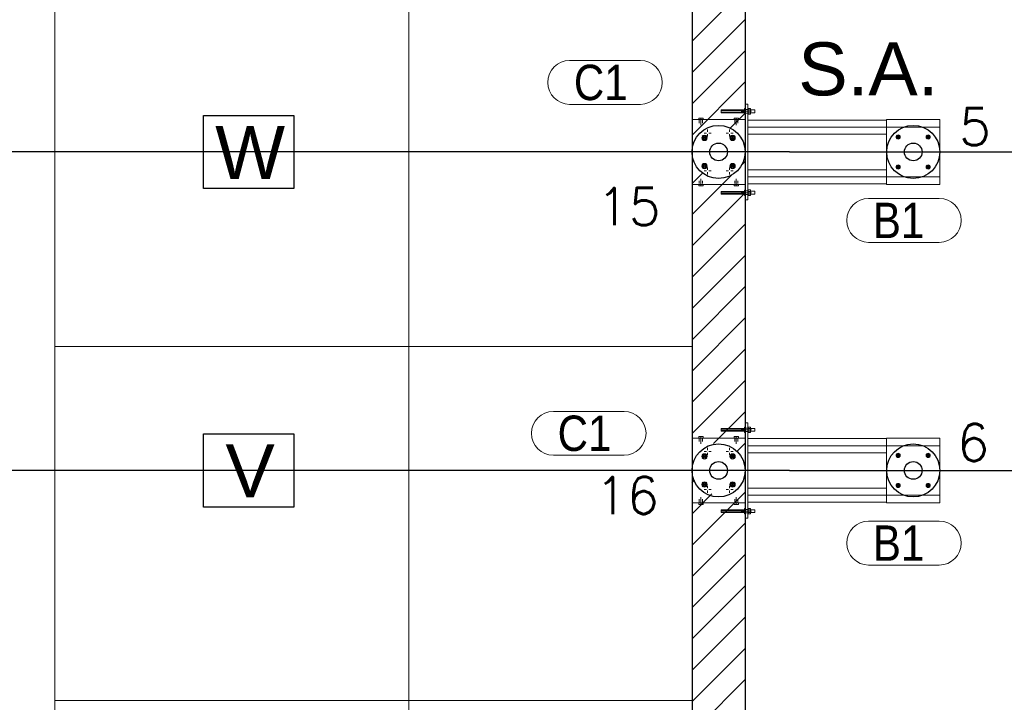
# Model space of a CAD drawing. Header units: metres. Extents: x 70279.8 to 70377.7, y 409251.8 to 409331.5.
# Tile 140 of 244: x 70314.8 to 70320.4, y 409315.8 to 409319.7. Entities that reach past the tile are written whole.
import ezdxf
from ezdxf.enums import TextEntityAlignment as Align

# ---------------------------------------------------------------- set-up
doc = ezdxf.new("R2010")
doc.units = ezdxf.units.M
doc.linetypes.add('XKITLINE00', pattern=[0])
doc.linetypes.add('XKITLINE03', pattern=[6, 3, -1, 1, -1])
doc.layers.add('CONTINUOUS', color=7, linetype='Continuous', lineweight=18)
doc.styles.add('Arial', font='arial.ttf')
doc.styles.add('ROMANS', font='romans.shx')

# ---------------------------------------------------------------- blocks, each defined once
blk = doc.blocks.new('stelconplaat')
at = {"layer": 'CONTINUOUS'}
for p, q in [((0, 2000), (2000, 2000)), ((0, 0), (0, 2000)), ((2000, 2000), (2000, 0)), ((2000, 0), (0, 0))]:
    blk.add_line(p, q, dxfattribs=at)

msp = doc.modelspace()

# ---------------------------------------------------------------- hatches: boundary and pattern name
h = msp.add_hatch()
h.set_pattern_fill('ANSI31', color=256)
h.set_pattern_definition([(45, (70274.75, 409260.7), (-0.08838835, 0.08838835), [])])
edge = h.paths.add_edge_path()
edge.add_arc((70318.75, 409321.2), 0.3, 240, 300, ccw=False)
edge.add_line((70318.6, 409320.9402), (70318.6, 409318.95))
edge.add_arc((70318.75, 409318.95), 0.15, 0, 180, ccw=False)
edge.add_line((70318.9, 409318.95), (70318.9, 409320.9402))
h = msp.add_hatch()
h.set_pattern_fill('ANSI31', color=256)
h.set_pattern_definition([(45, (70274.75, 409260.427), (-0.08838835, 0.08838835), [])])
edge = h.paths.add_edge_path()
edge.add_arc((70318.75, 409318.95), 0.15, -180, 0, ccw=False)
edge.add_line((70318.6, 409318.95), (70318.6, 409317.15))
edge.add_arc((70318.75, 409317.1553), 0.1501, -2.026, 182.026, ccw=False)
edge.add_line((70318.9, 409317.15), (70318.9, 409318.95))
h = msp.add_hatch()
h.set_pattern_fill('ANSI31', color=256)
h.set_pattern_definition([(45, (70274.75, 409269.51937), (-0.08838835, 0.08838835), [])])
edge = h.paths.add_edge_path()
edge.add_arc((70318.75, 409317.1628), 0.1506, 184.8918, 355.0195, ccw=False)
edge.add_line((70318.6, 409317.15), (70318.6, 409315.35))
edge.add_arc((70318.75, 409315.339), 0.1504, 4.1765, 175.8235, ccw=False)
edge.add_line((70318.9, 409315.35), (70318.9, 409317.1498))

# ---------------------------------------------------------------- linework, layer by layer
for p, q in [((70318.6, 409327.65), (70318.6, 409301.85)), ((70318.9, 409321.05), (70318.9, 409311.75)), ((70318.9, 409321.05), (70318.9, 409311.75)), ((70319.15, 409318.95), (70308.975, 409318.95)), ((70319.15, 409318.95), (70326.435, 409318.95)), ((70319.15, 409317.15), (70308.975, 409317.15)), ((70319.15, 409317.15), (70326.435, 409317.15))]:
    msp.add_line(p, q)
at = {"linetype": 'Continuous', "lineweight": 0}
for p, q in [((70317.9084, 409319.4672), (70318.3079, 409319.4672)), ((70317.9084, 409319.2192), (70318.3079, 409319.2192)), ((70319.598, 409318.6872), (70319.9974, 409318.6872)), ((70319.598, 409318.4392), (70319.9974, 409318.4392)), ((70317.8165, 409317.484), (70318.2159, 409317.484)), ((70317.8165, 409317.236), (70318.2159, 409317.236)), ((70319.598, 409316.8632), (70319.9974, 409316.8632)), ((70319.598, 409316.6152), (70319.9974, 409316.6152))]:
    msp.add_line(p, q, dxfattribs=at)
at = {"linetype": 'XKITLINE00', "lineweight": 0}
for p, q in [((70318.8967, 409319.1949), (70318.8967, 409319.1649)), ((70318.8967, 409319.1949), (70318.8997, 409319.1949)), ((70318.8997, 409319.133), (70318.8997, 409319.2199)), ((70318.8997, 409319.2199), (70318.9147, 409319.2199)), ((70318.8997, 409319.133), (70318.8997, 409319.2199)), ((70318.8997, 409319.2199), (70318.9147, 409319.2199)), ((70318.9147, 409318.6799), (70318.9147, 409319.2199)), ((70318.9147, 409318.6799), (70318.9147, 409319.2199)), ((70318.9147, 409319.1949), (70318.9177, 409319.1949)), ((70318.9177, 409319.1953), (70318.9177, 409319.1885)), ((70318.9177, 409319.1953), (70318.9307, 409319.1953)), ((70318.9307, 409319.1953), (70318.9307, 409319.1645)), ((70318.638, 409319.133), (70318.638, 409319.142)), ((70318.638, 409319.142), (70318.662, 409319.142)), ((70318.65, 409319.133), (70318.65, 409319.142)), ((70318.65, 409319.141), (70318.65, 409319.101)), ((70318.662, 409319.133), (70318.662, 409319.142)), ((70318.8967, 409319.1876), (70318.7647, 409319.1876)), ((70318.7647, 409319.1876), (70318.7647, 409319.1722)), ((70318.7647, 409319.1838), (70318.8967, 409319.1838)), ((70318.7647, 409319.176), (70318.8967, 409319.176)), ((70318.7647, 409319.1722), (70318.8967, 409319.1722)), ((70318.838, 409319.133), (70318.838, 409319.142)), ((70318.862, 409319.142), (70318.838, 409319.142)), ((70318.85, 409319.133), (70318.85, 409319.142)), ((70318.85, 409319.141), (70318.85, 409319.101)), ((70318.862, 409319.133), (70318.862, 409319.142)), ((70318.8782, 409319.1799), (70318.9362, 409319.1799)), ((70318.8782, 409319.1799), (70318.9362, 409319.1799)), ((70318.8967, 409319.1649), (70318.8997, 409319.1649)), ((70318.8997, 409319.1899), (70318.9147, 409319.1899)), ((70318.8997, 409319.1899), (70318.9147, 409319.1899)), ((70318.8997, 409319.1699), (70318.9147, 409319.1699)), ((70318.8997, 409319.1699), (70318.9147, 409319.1699)), ((70318.9147, 409319.1649), (70318.9177, 409319.1649)), ((70318.9177, 409319.1738), (70318.9177, 409319.1885)), ((70318.9177, 409319.1876), (70318.9307, 409319.1876)), ((70318.9177, 409319.1653), (70318.9177, 409319.1738)), ((70318.9177, 409319.1722), (70318.9307, 409319.1722)), ((70318.9177, 409319.1645), (70318.9177, 409319.1653)), ((70318.9177, 409319.1645), (70318.9307, 409319.1645)), ((70318.9307, 409319.1879), (70318.9547, 409319.1879)), ((70318.9307, 409319.1719), (70318.9547, 409319.1719)), ((70318.9547, 409319.1879), (70318.9547, 409319.1719)), ((70318.6, 409319.133), (70318.9, 409319.133)), ((70318.6, 409318.767), (70318.6, 409319.133)), ((70318.6, 409319.133), (70318.9, 409319.133)), ((70318.6, 409318.767), (70318.6, 409319.133)), ((70318.641, 409319.129), (70318.641, 409319.121)), ((70318.641, 409319.121), (70318.641, 409319.113)), ((70318.659, 409319.129), (70318.659, 409319.121)), ((70318.659, 409319.121), (70318.659, 409319.113)), ((70318.841, 409319.129), (70318.841, 409319.121)), ((70318.841, 409319.121), (70318.841, 409319.113)), ((70318.859, 409319.129), (70318.859, 409319.121)), ((70318.859, 409319.121), (70318.859, 409319.113)), ((70318.9, 409319.133), (70318.9, 409318.767)), ((70318.9, 409319.133), (70318.9, 409318.767)), ((70318.9147, 409319.1299), (70318.9147, 409319.0499)), ((70318.9147, 409319.1299), (70319.6997, 409319.1299)), ((70318.9147, 409319.1299), (70318.9147, 409319.0499)), ((70318.9147, 409319.1299), (70319.6997, 409319.1299)), ((70319.6997, 409319.133), (70319.9997, 409319.133)), ((70319.6997, 409318.767), (70319.6997, 409319.133)), ((70319.6997, 409319.133), (70319.9997, 409319.133)), ((70319.6997, 409318.767), (70319.6997, 409319.133)), ((70319.9997, 409319.133), (70319.9997, 409318.767)), ((70319.9997, 409319.133), (70319.9997, 409318.767)), ((70319.9997, 409319.1299), (70319.9997, 409319.1299)), ((70319.9997, 409319.1299), (70319.9997, 409319.0499)), ((70319.9997, 409319.1299), (70319.9997, 409319.1299)), ((70319.9997, 409319.1299), (70319.9997, 409319.0499)), ((70318.6571, 409319.0331), (70318.6669, 409319.0429)), ((70318.6607, 409319.0197), (70318.6571, 409319.0331)), ((70318.6577, 409319.0423), (70318.6832, 409319.0168)), ((70318.6577, 409319.0168), (70318.6832, 409319.0423)), ((70318.6669, 409319.0429), (70318.6802, 409319.0393)), ((70318.668, 409319.057), (70318.6813, 409319.057)), ((70318.6838, 409319.0259), (70318.674, 409319.0161)), ((70318.6802, 409319.0393), (70318.6838, 409319.0259)), ((70318.688, 409319.077), (70318.688, 409319.0637)), ((70318.688, 409319.037), (70318.688, 409319.0503)), ((70318.708, 409319.057), (70318.6947, 409319.057)), ((70318.792, 409319.057), (70318.8053, 409319.057)), ((70318.812, 409319.077), (70318.812, 409319.0637)), ((70318.812, 409319.037), (70318.812, 409319.0503)), ((70318.8162, 409319.0331), (70318.826, 409319.0429)), ((70318.8198, 409319.0197), (70318.8162, 409319.0331)), ((70318.8168, 409319.0423), (70318.8423, 409319.0168)), ((70318.8168, 409319.0168), (70318.8423, 409319.0423)), ((70318.832, 409319.057), (70318.8187, 409319.057)), ((70318.826, 409319.0429), (70318.8393, 409319.0393)), ((70318.8429, 409319.0259), (70318.8331, 409319.0161)), ((70318.8393, 409319.0393), (70318.8429, 409319.0259)), ((70318.9147, 409319.0499), (70319.6997, 409319.0499)), ((70318.9147, 409319.0499), (70319.6997, 409319.0499)), ((70319.7548, 409319.0375), (70319.7621, 409319.0449)), ((70319.7575, 409319.0275), (70319.7548, 409319.0375)), ((70319.7549, 409319.0447), (70319.7747, 409319.0249)), ((70319.7549, 409319.0249), (70319.7747, 409319.0447)), ((70319.7675, 409319.0248), (70319.7575, 409319.0275)), ((70319.7621, 409319.0449), (70319.7722, 409319.0422)), ((70319.7749, 409319.0321), (70319.7675, 409319.0248)), ((70319.7722, 409319.0422), (70319.7749, 409319.0321)), ((70319.9245, 409319.0375), (70319.9318, 409319.0449)), ((70319.9272, 409319.0275), (70319.9245, 409319.0375)), ((70319.9246, 409319.0447), (70319.9444, 409319.0249)), ((70319.9246, 409319.0249), (70319.9444, 409319.0447)), ((70319.9372, 409319.0248), (70319.9272, 409319.0275)), ((70319.9318, 409319.0449), (70319.9419, 409319.0422)), ((70319.9446, 409319.0321), (70319.9372, 409319.0248)), ((70319.9419, 409319.0422), (70319.9446, 409319.0321)), ((70319.9997, 409319.0499), (70319.9997, 409319.0499)), ((70319.9997, 409319.0499), (70319.9997, 409319.0499)), ((70318.674, 409319.0161), (70318.6607, 409319.0197)), ((70318.8331, 409319.0161), (70318.8198, 409319.0197)), ((70318.6571, 409318.874), (70318.6669, 409318.8838)), ((70318.6607, 409318.8606), (70318.6571, 409318.874)), ((70318.6577, 409318.8832), (70318.6832, 409318.8577)), ((70318.6577, 409318.8577), (70318.6832, 409318.8832)), ((70318.674, 409318.857), (70318.6607, 409318.8606)), ((70318.6669, 409318.8838), (70318.6802, 409318.8802)), ((70318.6838, 409318.8668), (70318.674, 409318.857)), ((70318.6802, 409318.8802), (70318.6838, 409318.8668)), ((70318.688, 409318.863), (70318.688, 409318.8497)), ((70318.812, 409318.863), (70318.812, 409318.8497)), ((70318.8162, 409318.874), (70318.826, 409318.8838)), ((70318.8198, 409318.8606), (70318.8162, 409318.874)), ((70318.8168, 409318.8832), (70318.8423, 409318.8577)), ((70318.8168, 409318.8577), (70318.8423, 409318.8832)), ((70318.8331, 409318.857), (70318.8198, 409318.8606)), ((70318.826, 409318.8838), (70318.8393, 409318.8802)), ((70318.8429, 409318.8668), (70318.8331, 409318.857)), ((70318.8393, 409318.8802), (70318.8429, 409318.8668)), ((70319.7548, 409318.8678), (70319.7621, 409318.8752)), ((70319.7575, 409318.8578), (70319.7548, 409318.8678)), ((70319.7549, 409318.875), (70319.7747, 409318.8552)), ((70319.7549, 409318.8552), (70319.7747, 409318.875)), ((70319.7675, 409318.8551), (70319.7575, 409318.8578)), ((70319.7621, 409318.8752), (70319.7722, 409318.8725)), ((70319.7749, 409318.8624), (70319.7675, 409318.8551)), ((70319.7722, 409318.8725), (70319.7749, 409318.8624)), ((70319.9245, 409318.8678), (70319.9318, 409318.8752)), ((70319.9272, 409318.8578), (70319.9245, 409318.8678)), ((70319.9246, 409318.875), (70319.9444, 409318.8552)), ((70319.9246, 409318.8552), (70319.9444, 409318.875)), ((70319.9372, 409318.8551), (70319.9272, 409318.8578)), ((70319.9318, 409318.8752), (70319.9419, 409318.8725)), ((70319.9446, 409318.8624), (70319.9372, 409318.8551)), ((70319.9419, 409318.8725), (70319.9446, 409318.8624)), ((70318.668, 409318.843), (70318.6813, 409318.843)), ((70318.688, 409318.823), (70318.688, 409318.8363)), ((70318.708, 409318.843), (70318.6947, 409318.843)), ((70318.792, 409318.843), (70318.8053, 409318.843)), ((70318.812, 409318.823), (70318.812, 409318.8363)), ((70318.832, 409318.843), (70318.8187, 409318.843)), ((70318.9147, 409318.8499), (70318.9147, 409318.7699)), ((70318.9147, 409318.8499), (70319.6997, 409318.8499)), ((70318.9147, 409318.8499), (70318.9147, 409318.7699)), ((70318.9147, 409318.8499), (70319.6997, 409318.8499)), ((70319.9997, 409318.8499), (70319.9997, 409318.8499)), ((70319.9997, 409318.8499), (70319.9997, 409318.7699)), ((70319.9997, 409318.8499), (70319.9997, 409318.8499)), ((70319.9997, 409318.8499), (70319.9997, 409318.7699)), ((70318.9, 409318.767), (70318.6, 409318.767)), ((70318.9, 409318.767), (70318.6, 409318.767)), ((70318.638, 409318.758), (70318.638, 409318.767)), ((70318.662, 409318.758), (70318.638, 409318.758)), ((70318.641, 409318.779), (70318.641, 409318.787)), ((70318.641, 409318.771), (70318.641, 409318.779)), ((70318.65, 409318.759), (70318.65, 409318.799)), ((70318.65, 409318.758), (70318.65, 409318.767)), ((70318.659, 409318.779), (70318.659, 409318.787)), ((70318.659, 409318.771), (70318.659, 409318.779)), ((70318.662, 409318.758), (70318.662, 409318.767)), ((70318.838, 409318.758), (70318.838, 409318.767)), ((70318.838, 409318.758), (70318.862, 409318.758)), ((70318.841, 409318.779), (70318.841, 409318.787)), ((70318.841, 409318.771), (70318.841, 409318.779)), ((70318.85, 409318.759), (70318.85, 409318.799)), ((70318.85, 409318.758), (70318.85, 409318.767)), ((70318.859, 409318.779), (70318.859, 409318.787)), ((70318.859, 409318.771), (70318.859, 409318.779)), ((70318.862, 409318.758), (70318.862, 409318.767)), ((70318.8997, 409318.6799), (70318.8997, 409318.767)), ((70318.8997, 409318.6799), (70318.8997, 409318.767)), ((70318.9147, 409318.7699), (70319.6997, 409318.7699)), ((70318.9147, 409318.7699), (70319.3147, 409318.7699)), ((70318.9147, 409318.7699), (70319.6997, 409318.7699)), ((70318.9147, 409318.7699), (70319.3147, 409318.7699)), ((70319.9997, 409318.767), (70319.6997, 409318.767)), ((70319.9997, 409318.767), (70319.6997, 409318.767)), ((70319.9997, 409318.7699), (70319.9997, 409318.7699)), ((70319.9997, 409318.7699), (70319.9997, 409318.7699)), ((70318.8967, 409318.7276), (70318.7647, 409318.7276)), ((70318.7647, 409318.7276), (70318.7647, 409318.7122)), ((70318.7647, 409318.7238), (70318.8967, 409318.7238)), ((70318.7647, 409318.716), (70318.8967, 409318.716)), ((70318.7647, 409318.7122), (70318.8967, 409318.7122)), ((70318.8782, 409318.7199), (70318.9362, 409318.7199)), ((70318.8782, 409318.7199), (70318.9362, 409318.7199)), ((70318.8967, 409318.7049), (70318.8967, 409318.7349)), ((70318.8967, 409318.7349), (70318.8997, 409318.7349)), ((70318.8967, 409318.7049), (70318.8997, 409318.7049)), ((70318.8997, 409318.7299), (70318.9147, 409318.7299)), ((70318.8997, 409318.7299), (70318.9147, 409318.7299)), ((70318.8997, 409318.7099), (70318.9147, 409318.7099)), ((70318.8997, 409318.7099), (70318.9147, 409318.7099)), ((70318.9147, 409318.7349), (70318.9177, 409318.7349)), ((70318.9147, 409318.7049), (70318.9177, 409318.7049)), ((70318.9177, 409318.7285), (70318.9177, 409318.7353)), ((70318.9177, 409318.7353), (70318.9307, 409318.7353)), ((70318.9177, 409318.7113), (70318.9177, 409318.7285)), ((70318.9177, 409318.7276), (70318.9307, 409318.7276)), ((70318.9177, 409318.7122), (70318.9307, 409318.7122)), ((70318.9177, 409318.7053), (70318.9177, 409318.7113)), ((70318.9177, 409318.7045), (70318.9177, 409318.7053)), ((70318.9177, 409318.7045), (70318.9307, 409318.7045)), ((70318.9307, 409318.7045), (70318.9307, 409318.7353)), ((70318.9307, 409318.7279), (70318.9547, 409318.7279)), ((70318.9307, 409318.7119), (70318.9547, 409318.7119)), ((70318.9547, 409318.7119), (70318.9547, 409318.7279)), ((70318.8997, 409318.6799), (70318.9147, 409318.6799)), ((70318.8997, 409318.6799), (70318.9147, 409318.6799)), ((70318.8997, 409317.333), (70318.8997, 409317.4199)), ((70318.8997, 409317.4199), (70318.9147, 409317.4199)), ((70318.8997, 409317.333), (70318.8997, 409317.4199)), ((70318.8997, 409317.4199), (70318.9147, 409317.4199)), ((70318.9147, 409316.8799), (70318.9147, 409317.4199)), ((70318.9147, 409316.8799), (70318.9147, 409317.4199)), ((70318.8967, 409317.3876), (70318.7647, 409317.3876)), ((70318.7647, 409317.3876), (70318.7647, 409317.3722)), ((70318.7647, 409317.3838), (70318.8967, 409317.3838)), ((70318.7647, 409317.376), (70318.8967, 409317.376)), ((70318.7647, 409317.3722), (70318.8967, 409317.3722)), ((70318.8782, 409317.3799), (70318.9362, 409317.3799)), ((70318.8782, 409317.3799), (70318.9362, 409317.3799)), ((70318.8967, 409317.3649), (70318.8967, 409317.3949)), ((70318.8967, 409317.3949), (70318.8997, 409317.3949)), ((70318.8967, 409317.3649), (70318.8997, 409317.3649)), ((70318.8997, 409317.3899), (70318.9147, 409317.3899)), ((70318.8997, 409317.3899), (70318.9147, 409317.3899)), ((70318.8997, 409317.3699), (70318.9147, 409317.3699)), ((70318.8997, 409317.3699), (70318.9147, 409317.3699)), ((70318.9147, 409317.3949), (70318.9177, 409317.3949)), ((70318.9147, 409317.3649), (70318.9177, 409317.3649)), ((70318.9307, 409317.3953), (70318.9177, 409317.3953)), ((70318.9177, 409317.3953), (70318.9177, 409317.3945)), ((70318.9177, 409317.3945), (70318.9177, 409317.3738)), ((70318.9177, 409317.3876), (70318.9307, 409317.3876)), ((70318.9177, 409317.3738), (70318.9177, 409317.3653)), ((70318.9177, 409317.3722), (70318.9307, 409317.3722)), ((70318.9177, 409317.3645), (70318.9177, 409317.3653)), ((70318.9177, 409317.3645), (70318.9307, 409317.3645)), ((70318.9307, 409317.3645), (70318.9307, 409317.3953)), ((70318.9307, 409317.3879), (70318.9547, 409317.3879)), ((70318.9307, 409317.3719), (70318.9547, 409317.3719)), ((70318.9547, 409317.3719), (70318.9547, 409317.3879)), ((70318.6, 409317.333), (70318.9, 409317.333)), ((70318.6, 409316.967), (70318.6, 409317.333)), ((70318.6, 409317.333), (70318.9, 409317.333)), ((70318.6, 409316.967), (70318.6, 409317.333)), ((70318.638, 409317.333), (70318.638, 409317.342)), ((70318.638, 409317.342), (70318.662, 409317.342)), ((70318.641, 409317.329), (70318.641, 409317.321)), ((70318.641, 409317.321), (70318.641, 409317.313)), ((70318.65, 409317.333), (70318.65, 409317.342)), ((70318.65, 409317.341), (70318.65, 409317.301)), ((70318.659, 409317.329), (70318.659, 409317.321)), ((70318.659, 409317.321), (70318.659, 409317.313)), ((70318.662, 409317.333), (70318.662, 409317.342)), ((70318.838, 409317.333), (70318.838, 409317.342)), ((70318.862, 409317.342), (70318.838, 409317.342)), ((70318.841, 409317.329), (70318.841, 409317.321)), ((70318.841, 409317.321), (70318.841, 409317.313)), ((70318.85, 409317.333), (70318.85, 409317.342)), ((70318.85, 409317.341), (70318.85, 409317.301)), ((70318.859, 409317.329), (70318.859, 409317.321)), ((70318.859, 409317.321), (70318.859, 409317.313)), ((70318.862, 409317.333), (70318.862, 409317.342)), ((70318.9, 409317.333), (70318.9, 409316.967)), ((70318.9, 409317.333), (70318.9, 409316.967)), ((70318.9147, 409317.3299), (70318.9147, 409317.2499)), ((70318.9147, 409317.3299), (70319.6997, 409317.3299)), ((70318.9147, 409317.3299), (70318.9147, 409317.2499)), ((70318.9147, 409317.3299), (70319.6997, 409317.3299)), ((70319.6997, 409317.333), (70319.9997, 409317.333)), ((70319.6997, 409316.967), (70319.6997, 409317.333)), ((70319.6997, 409317.333), (70319.9997, 409317.333)), ((70319.6997, 409316.967), (70319.6997, 409317.333)), ((70319.9997, 409317.333), (70319.9997, 409316.967)), ((70319.9997, 409317.333), (70319.9997, 409316.967)), ((70319.9997, 409317.3299), (70319.9997, 409317.3299)), ((70319.9997, 409317.3299), (70319.9997, 409317.2499)), ((70319.9997, 409317.3299), (70319.9997, 409317.3299)), ((70319.9997, 409317.3299), (70319.9997, 409317.2499)), ((70318.668, 409317.257), (70318.6813, 409317.257)), ((70318.688, 409317.277), (70318.688, 409317.2637)), ((70318.688, 409317.237), (70318.688, 409317.2503)), ((70318.708, 409317.257), (70318.6947, 409317.257)), ((70318.792, 409317.257), (70318.8053, 409317.257)), ((70318.812, 409317.277), (70318.812, 409317.2637)), ((70318.812, 409317.237), (70318.812, 409317.2503)), ((70318.832, 409317.257), (70318.8187, 409317.257)), ((70318.9147, 409317.2499), (70319.6997, 409317.2499)), ((70318.9147, 409317.2499), (70319.6997, 409317.2499)), ((70319.7548, 409317.2375), (70319.7621, 409317.2449)), ((70319.7549, 409317.2447), (70319.7747, 409317.2249)), ((70319.7549, 409317.2249), (70319.7747, 409317.2447)), ((70319.7621, 409317.2449), (70319.7722, 409317.2422)), ((70319.9245, 409317.2375), (70319.9318, 409317.2449)), ((70319.9246, 409317.2447), (70319.9444, 409317.2249)), ((70319.9246, 409317.2249), (70319.9444, 409317.2447)), ((70319.9318, 409317.2449), (70319.9419, 409317.2422)), ((70319.9997, 409317.2499), (70319.9997, 409317.2499)), ((70319.9997, 409317.2499), (70319.9997, 409317.2499)), ((70318.6571, 409317.2331), (70318.6669, 409317.2429)), ((70318.6607, 409317.2197), (70318.6571, 409317.2331)), ((70318.6577, 409317.2423), (70318.6832, 409317.2168)), ((70318.6577, 409317.2168), (70318.6832, 409317.2423)), ((70318.674, 409317.2161), (70318.6607, 409317.2197)), ((70318.6669, 409317.2429), (70318.6802, 409317.2393)), ((70318.6838, 409317.2259), (70318.674, 409317.2161)), ((70318.6802, 409317.2393), (70318.6838, 409317.2259)), ((70318.8162, 409317.2331), (70318.826, 409317.2429)), ((70318.8198, 409317.2197), (70318.8162, 409317.2331)), ((70318.8168, 409317.2423), (70318.8423, 409317.2168)), ((70318.8168, 409317.2168), (70318.8423, 409317.2423)), ((70318.8331, 409317.2161), (70318.8198, 409317.2197)), ((70318.826, 409317.2429), (70318.8393, 409317.2393)), ((70318.8429, 409317.2259), (70318.8331, 409317.2161)), ((70318.8393, 409317.2393), (70318.8429, 409317.2259)), ((70319.7575, 409317.2275), (70319.7548, 409317.2375)), ((70319.7675, 409317.2248), (70319.7575, 409317.2275)), ((70319.7749, 409317.2321), (70319.7675, 409317.2248)), ((70319.7722, 409317.2422), (70319.7749, 409317.2321)), ((70319.9272, 409317.2275), (70319.9245, 409317.2375)), ((70319.9372, 409317.2248), (70319.9272, 409317.2275)), ((70319.9446, 409317.2321), (70319.9372, 409317.2248)), ((70319.9419, 409317.2422), (70319.9446, 409317.2321)), ((70318.6571, 409317.074), (70318.6669, 409317.0838)), ((70318.6577, 409317.0832), (70318.6832, 409317.0577)), ((70318.6577, 409317.0577), (70318.6832, 409317.0832)), ((70318.6669, 409317.0838), (70318.6802, 409317.0802)), ((70318.6802, 409317.0802), (70318.6838, 409317.0668)), ((70318.8162, 409317.074), (70318.826, 409317.0838)), ((70318.8168, 409317.0832), (70318.8423, 409317.0577)), ((70318.8168, 409317.0577), (70318.8423, 409317.0832)), ((70318.826, 409317.0838), (70318.8393, 409317.0802)), ((70318.8393, 409317.0802), (70318.8429, 409317.0668)), ((70318.6607, 409317.0606), (70318.6571, 409317.074)), ((70318.674, 409317.057), (70318.6607, 409317.0606)), ((70318.668, 409317.043), (70318.6813, 409317.043)), ((70318.6838, 409317.0668), (70318.674, 409317.057)), ((70318.688, 409317.063), (70318.688, 409317.0497)), ((70318.688, 409317.023), (70318.688, 409317.0363)), ((70318.708, 409317.043), (70318.6947, 409317.043)), ((70318.792, 409317.043), (70318.8053, 409317.043)), ((70318.812, 409317.063), (70318.812, 409317.0497)), ((70318.812, 409317.023), (70318.812, 409317.0363)), ((70318.8198, 409317.0606), (70318.8162, 409317.074)), ((70318.832, 409317.043), (70318.8187, 409317.043)), ((70318.8331, 409317.057), (70318.8198, 409317.0606)), ((70318.8429, 409317.0668), (70318.8331, 409317.057)), ((70318.9147, 409317.0499), (70318.9147, 409316.9699)), ((70318.9147, 409317.0499), (70319.6997, 409317.0499)), ((70318.9147, 409317.0499), (70318.9147, 409316.9699)), ((70318.9147, 409317.0499), (70319.6997, 409317.0499)), ((70319.7548, 409317.0678), (70319.7621, 409317.0752)), ((70319.7575, 409317.0578), (70319.7548, 409317.0678)), ((70319.7549, 409317.075), (70319.7747, 409317.0552)), ((70319.7549, 409317.0552), (70319.7747, 409317.075)), ((70319.7675, 409317.0551), (70319.7575, 409317.0578)), ((70319.7621, 409317.0752), (70319.7722, 409317.0725)), ((70319.7749, 409317.0624), (70319.7675, 409317.0551)), ((70319.7722, 409317.0725), (70319.7749, 409317.0624)), ((70319.9245, 409317.0678), (70319.9318, 409317.0752)), ((70319.9272, 409317.0578), (70319.9245, 409317.0678)), ((70319.9246, 409317.075), (70319.9444, 409317.0552)), ((70319.9246, 409317.0552), (70319.9444, 409317.075)), ((70319.9372, 409317.0551), (70319.9272, 409317.0578)), ((70319.9318, 409317.0752), (70319.9419, 409317.0725)), ((70319.9446, 409317.0624), (70319.9372, 409317.0551)), ((70319.9419, 409317.0725), (70319.9446, 409317.0624)), ((70319.9997, 409317.0499), (70319.9997, 409317.0499)), ((70319.9997, 409317.0499), (70319.9997, 409316.9699)), ((70319.9997, 409317.0499), (70319.9997, 409317.0499)), ((70319.9997, 409317.0499), (70319.9997, 409316.9699)), ((70318.9, 409316.967), (70318.6, 409316.967)), ((70318.9, 409316.967), (70318.6, 409316.967)), ((70318.638, 409316.958), (70318.638, 409316.967)), ((70318.641, 409316.979), (70318.641, 409316.987)), ((70318.641, 409316.971), (70318.641, 409316.979)), ((70318.65, 409316.959), (70318.65, 409316.999)), ((70318.65, 409316.958), (70318.65, 409316.967)), ((70318.659, 409316.979), (70318.659, 409316.987)), ((70318.659, 409316.971), (70318.659, 409316.979)), ((70318.662, 409316.958), (70318.662, 409316.967)), ((70318.838, 409316.958), (70318.838, 409316.967)), ((70318.841, 409316.979), (70318.841, 409316.987)), ((70318.841, 409316.971), (70318.841, 409316.979)), ((70318.85, 409316.959), (70318.85, 409316.999)), ((70318.85, 409316.958), (70318.85, 409316.967)), ((70318.859, 409316.979), (70318.859, 409316.987)), ((70318.859, 409316.971), (70318.859, 409316.979)), ((70318.862, 409316.958), (70318.862, 409316.967)), ((70318.8997, 409316.8799), (70318.8997, 409316.967)), ((70318.8997, 409316.8799), (70318.8997, 409316.967)), ((70318.9147, 409316.9699), (70319.6997, 409316.9699)), ((70318.9147, 409316.9699), (70319.3147, 409316.9699)), ((70318.9147, 409316.9699), (70319.6997, 409316.9699)), ((70318.9147, 409316.9699), (70319.3147, 409316.9699)), ((70319.9997, 409316.967), (70319.6997, 409316.967)), ((70319.9997, 409316.967), (70319.6997, 409316.967)), ((70319.9997, 409316.9699), (70319.9997, 409316.9699)), ((70319.9997, 409316.9699), (70319.9997, 409316.9699)), ((70318.662, 409316.958), (70318.638, 409316.958)), ((70318.8967, 409316.9276), (70318.7647, 409316.9276)), ((70318.7647, 409316.9276), (70318.7647, 409316.9122)), ((70318.7647, 409316.9238), (70318.8967, 409316.9238)), ((70318.7647, 409316.916), (70318.8967, 409316.916)), ((70318.7647, 409316.9122), (70318.8967, 409316.9122)), ((70318.838, 409316.958), (70318.862, 409316.958)), ((70318.8782, 409316.9199), (70318.9362, 409316.9199)), ((70318.8782, 409316.9199), (70318.9362, 409316.9199)), ((70318.8967, 409316.9049), (70318.8967, 409316.9349)), ((70318.8967, 409316.9349), (70318.8997, 409316.9349)), ((70318.8997, 409316.9299), (70318.9147, 409316.9299)), ((70318.8997, 409316.9299), (70318.9147, 409316.9299)), ((70318.8997, 409316.9099), (70318.9147, 409316.9099)), ((70318.8997, 409316.9099), (70318.9147, 409316.9099)), ((70318.9147, 409316.9349), (70318.9177, 409316.9349)), ((70318.9307, 409316.9353), (70318.9177, 409316.9353)), ((70318.9177, 409316.9353), (70318.9177, 409316.9345)), ((70318.9177, 409316.9345), (70318.9177, 409316.9285)), ((70318.9177, 409316.9285), (70318.9177, 409316.9045)), ((70318.9177, 409316.9276), (70318.9307, 409316.9276)), ((70318.9177, 409316.9122), (70318.9307, 409316.9122)), ((70318.9307, 409316.9045), (70318.9307, 409316.9353)), ((70318.9307, 409316.9279), (70318.9547, 409316.9279)), ((70318.9307, 409316.9119), (70318.9547, 409316.9119)), ((70318.9547, 409316.9119), (70318.9547, 409316.9279)), ((70318.8967, 409316.9049), (70318.8997, 409316.9049)), ((70318.8997, 409316.8799), (70318.9147, 409316.8799)), ((70318.8997, 409316.8799), (70318.9147, 409316.8799)), ((70318.9147, 409316.9049), (70318.9177, 409316.9049)), ((70318.9177, 409316.9045), (70318.9307, 409316.9045))]:
    msp.add_line(p, q, dxfattribs=at)
at = {"linetype": 'XKITLINE03', "lineweight": 0}
for p, q in [((70319.9997, 409319.0899), (70318.9147, 409319.0899)), ((70319.9997, 409318.8099), (70318.9147, 409318.8099)), ((70319.9997, 409317.2899), (70318.9147, 409317.2899)), ((70319.9997, 409317.0099), (70318.9147, 409317.0099))]:
    msp.add_line(p, q, dxfattribs=at)
at = {"ltscale": 5}
for points in [[(70315.8394, 409319.1564), (70316.3501, 409319.1564), (70316.3501, 409318.743), (70315.8394, 409318.743)], [(70315.8394, 409317.3564), (70316.3501, 409317.3564), (70316.3501, 409316.943), (70315.8394, 409316.943)]]:
    msp.add_lwpolyline(points, close=True, dxfattribs=at)
for centre, radius in [((70318.75, 409318.95), 0.15), ((70319.85, 409318.95), 0.15), ((70318.75, 409318.95), 0.05), ((70319.85, 409318.95), 0.05), ((70318.75, 409317.15), 0.15), ((70319.85, 409317.15), 0.15), ((70318.75, 409317.15), 0.05), ((70319.85, 409317.15), 0.05)]:
    msp.add_circle(centre, radius)
at = {"linetype": 'XKITLINE00', "lineweight": 0}
for centre, radius in [((70318.6705, 409319.0295), 0.009), ((70318.8295, 409319.0295), 0.009), ((70319.7648, 409319.0348), 0.007), ((70319.9345, 409319.0348), 0.007), ((70318.6705, 409318.8704), 0.009), ((70318.8295, 409318.8704), 0.009), ((70319.7648, 409318.8651), 0.007), ((70319.9345, 409318.8651), 0.007), ((70318.6705, 409317.2295), 0.009), ((70318.8295, 409317.2295), 0.009), ((70319.7648, 409317.2348), 0.007), ((70319.9345, 409317.2348), 0.007), ((70318.6705, 409317.0704), 0.009), ((70318.8295, 409317.0704), 0.009), ((70319.7648, 409317.0651), 0.007), ((70319.9345, 409317.0651), 0.007)]:
    msp.add_circle(centre, radius, dxfattribs=at)
at = {"linetype": 'Continuous', "lineweight": 0}
for centre, start, end in [((70317.9084, 409319.3432), 90, 270), ((70318.3079, 409319.3432), 270, 90), ((70319.598, 409318.5632), 90, 270), ((70319.9974, 409318.5632), 270, 90), ((70317.8165, 409317.36), 90, 270), ((70318.2159, 409317.36), 270, 90), ((70319.598, 409316.7392), 90, 270), ((70319.9974, 409316.7392), 270, 90)]:
    msp.add_arc(centre, 0.124, start, end, dxfattribs=at)
at = {"linetype": 'XKITLINE00', "lineweight": 0}
for centre, radius, start, end in [((70318.6705, 409319.0295), 0.015, 45.0001, 225.0001), ((70318.6705, 409319.0295), 0.015, 225.0001, 45.0001), ((70318.8295, 409319.0295), 0.015, 45.0001, 225.0001), ((70318.8295, 409319.0295), 0.015, 225.0001, 45.0001), ((70319.7648, 409319.0348), 0.012, 45.0001, 225.0001), ((70319.7648, 409319.0348), 0.012, 225.0001, 45.0001), ((70319.9345, 409319.0348), 0.012, 45.0001, 225.0001), ((70319.9345, 409319.0348), 0.012, 225.0001, 45.0001), ((70318.6705, 409318.8704), 0.015, 45.0001, 225.0001), ((70318.6705, 409318.8704), 0.015, 225.0001, 45.0001), ((70318.8295, 409318.8704), 0.015, 45.0001, 225.0001), ((70318.8295, 409318.8704), 0.015, 225.0001, 45.0001), ((70319.7648, 409318.8651), 0.012, 45.0001, 225.0001), ((70319.7648, 409318.8651), 0.012, 225.0001, 45.0001), ((70319.9345, 409318.8651), 0.012, 45.0001, 225.0001), ((70319.9345, 409318.8651), 0.012, 225.0001, 45.0001), ((70318.6705, 409317.2295), 0.015, 45.0001, 225.0001), ((70318.8295, 409317.2295), 0.015, 45.0001, 225.0001), ((70319.7648, 409317.2348), 0.012, 45.0001, 225.0001), ((70319.7648, 409317.2348), 0.012, 225.0001, 45.0001), ((70319.9345, 409317.2348), 0.012, 45.0001, 225.0001), ((70319.9345, 409317.2348), 0.012, 225.0001, 45.0001), ((70318.6705, 409317.2295), 0.015, 225.0001, 45.0001), ((70318.8295, 409317.2295), 0.015, 225.0001, 45.0001), ((70318.6705, 409317.0704), 0.015, 45.0001, 225.0001), ((70318.6705, 409317.0704), 0.015, 225.0001, 45.0001), ((70318.8295, 409317.0704), 0.015, 45.0001, 225.0001), ((70318.8295, 409317.0704), 0.015, 225.0001, 45.0001), ((70319.7648, 409317.0651), 0.012, 45.0001, 225.0001), ((70319.9345, 409317.0651), 0.012, 45.0001, 225.0001), ((70319.7648, 409317.0651), 0.012, 225.0001, 45.0001), ((70319.9345, 409317.0651), 0.012, 225.0001, 45.0001)]:
    msp.add_arc(centre, radius, start, end, dxfattribs=at)

# ---------------------------------------------------------------- block references
at = {"yscale": 0.001, "zscale": 0.001}
for p, xscale in [((70315, 409317.85), 0.001), ((70317, 409317.85), 0.0008), ((70315, 409315.85), 0.001), ((70317, 409315.85), 0.0008), ((70315, 409313.85), 0.001), ((70317, 409313.85), 0.0008)]:
    msp.add_blockref('stelconplaat', p, dxfattribs=dict(at, xscale=xscale))

# ---------------------------------------------------------------- texts
at = {"style": 'Arial'}
msp.add_text('S.A.', height=0.3, dxfattribs=at).set_placement((70319.2, 409319.1798), align=Align.BOTTOM_LEFT)
at = {"style": 'Arial', "width": 0.85}
for s, p in [('C1', (70317.9324, 409319.2432)), ('B1', (70319.622, 409318.4632)), ('C1', (70317.8405, 409317.26)), ('B1', (70319.622, 409316.6392))]:
    msp.add_text(s, height=0.2, dxfattribs=at).set_placement(p)
at = {"style": 'Arial'}
for s, p in [('W', (70316.1028, 409318.9478)), ('V', (70316.1028, 409317.1478))]:
    msp.add_text(s, height=0.3, dxfattribs=at).set_placement(p, align=Align.MIDDLE_CENTER)
at = {"char_height": 0.21, "attachment_point": 1, "style": 'ROMANS'}
for s, insert in [('5', (70320.1088, 409319.1979)), ('15', (70318.0627, 409318.7466)), ('6', (70320.0988, 409317.4128)), ('16', (70318.0527, 409317.1136))]:
    msp.add_mtext_dynamic_manual_height_columns(s, width=437.989627, gutter_width=15, heights=[0], dxfattribs=dict(at, insert=insert))

doc.saveas('drawing.dxf')
